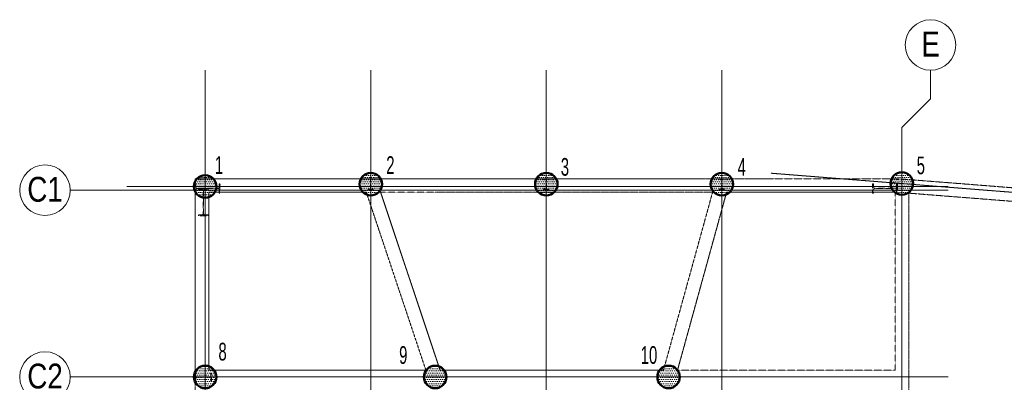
# Model space of a CAD drawing. Header units: millimetres. Extents: x 8384 to 95751, y -2190 to 79170.
# Tile 3 of 5: x 10878 to 32709, y 71132 to 79170. Entities that reach past the tile are written whole.
import ezdxf

# ---------------------------------------------------------------- set-up
doc = ezdxf.new("R2010")
doc.units = ezdxf.units.MM
doc.linetypes.add('Caché', pattern=[7.14375, 4.7625, -2.38125])
doc.linetypes.add('Ligne de quadrillage', pattern=[11, 1, -1, 8, -1])
for name, color, linetype, lineweight in [('A-ANNO-NOTE', 131, 'Continuous', 15), ('A-FLOR', 192, 'Continuous', 15), ('S-BEAM', 12, 'Continuous', 15), ('S-COLS', 52, 'Continuous', 15), ('S-FNDN', 32, 'Continuous', 20), ('S-GRID', 1, 'Continuous', 15), ('S-GRID-IDEN', 1, 'Continuous', 15)]:
    doc.layers.add(name, color=color, linetype=linetype, lineweight=lineweight)
doc.styles.add('Arial', font='arial.ttf', dxfattribs={"width": 0.8, "height": 550.778443})
doc.styles.add('Arial_1', font='arial.ttf', dxfattribs={"width": 0.6, "height": 393.413174})
pattern_1 = [(0, (869.333, 232.937), (23.813, 47.625), [3.353, -44.272])]

# ---------------------------------------------------------------- blocks, each defined once
blk = doc.blocks.new('IPE-Poutrelles-Poteau - IPE360-1020312-PIEUX')
at = {"layer": 'S-COLS', "linetype": 'Caché'}
h = blk.add_hatch(dxfattribs=at)
h.set_pattern_fill('FP_1', color=256, style=0, pattern_type=2)
h.set_pattern_definition([(320, (-71016.87, 14079.72), (-15.9391, -182.18467), [19.05, -209.55]), (265, (-71016.87, 14079.72), (191.0566, 35.24243), [15.24, -167.64]), (10.451, (-71018.2, 14064.53), (175.1167, -146.9425), [16.19, -178.09]), (316.184, (-70966.07, 14079.72), (-42.0433, -271.0789), [28.575, -314.325]), (6.636, (-70969.57, 14057.12), (247.4272, -237.4025), [24.285, -267.135]), (261.184, (-70966.07, 14079.72), (247.4251, -237.4046), [22.86, -251.46]), (291, (-70978.76, 14054.32), (-102.26552, -151.61488), [19.05, -209.55]), (236, (-70978.76, 14054.32), (184.18774, -61.80236), [15.24, -167.64]), (341.451, (-70987.29, 14041.68), (81.92137, -213.41706), [16.19, -178.09]), (307.5, (-71016.865, 14079.715), (84.555076, -3.08832), [3.353, -162.255, 3.353, -166.827, -168.275]), (307.5, (-71016.865, 14079.715), (84.555076, -3.08832), [-335.788, 3.353, -164.922]), (277.5, (-71016.865, 14079.715), (100.18075, -66.81944), [3.353, -93.675, 3.353, -158.445, -64.135]), (277.5, (-71016.865, 14079.715), (100.18075, -66.81944), [-258.826, 3.353, -60.782]), (237.5, (-71016.865, 14136.36), (-5.72891, -135.59049), [3.353, -60.147, 3.353, -194.767, -262.89]), (237.5, (-71016.865, 14136.36), (-5.72891, -135.59049), [-261.62, 3.353, -259.537]), (227.5, (-71016.87, 14161.76), (25.42676, -148.12889), [3.353, -79.197, 3.353, -128.219, -186.69]), (227.5, (-71016.87, 14161.76), (25.42676, -148.12889), [-214.122, 3.353, -183.337])])
edge = h.paths.add_edge_path(flags=0)
edge.add_line((85, 180), (85, 167.3))
edge.add_line((85, 167.3), (22, 167.3))
edge.add_arc((22, 149.3), 18, 90, 180)
edge.add_line((4, 149.3), (4, -149.3))
edge.add_arc((22, -149.3), 18, 180, 270)
edge.add_line((22, -167.3), (85, -167.3))
edge.add_line((85, -167.3), (85, -180))
edge.add_line((85, -180), (-85, -180))
edge.add_line((-85, -180), (-85, -167.3))
edge.add_line((-85, -167.3), (-22, -167.3))
edge.add_arc((-22, -149.3), 18, 270, 360)
edge.add_line((-4, -149.3), (-4, 149.3))
edge.add_arc((-22, 149.3), 18, 0, 90)
edge.add_line((-22, 167.3), (-85, 167.3))
edge.add_line((-85, 167.3), (-85, 180))
edge.add_line((-85, 180), (85, 180))
at = {"layer": 'S-COLS', "linetype": 'Caché', "lineweight": 9}
for p, q in [((-85, 167.3), (-85, 180)), ((-85, 180), (85, 180)), ((-85, 180), (-85, 180)), ((-85, 180), (85, 180)), ((-85, 167.3), (-85, 180)), ((-22, 167.3), (-85, 167.3)), ((-85, 167.3), (-85, 167.3)), ((-22, 167.3), (-85, 167.3)), ((-4, -149.3), (-4, 149.3)), ((-4, -149.3), (-4, 149.3)), ((4, 149.3), (4, -149.3)), ((4, 149.3), (4, -149.3)), ((85, 167.3), (22, 167.3)), ((85, 167.3), (22, 167.3)), ((85, 180), (85, 167.3)), ((85, 180), (85, 180)), ((85, 180), (85, 167.3)), ((85, 167.3), (85, 167.3)), ((-85, -180), (-85, -167.3)), ((-85, -167.3), (-22, -167.3)), ((-85, -167.3), (-85, -167.3)), ((-85, -167.3), (-22, -167.3)), ((-85, -180), (-85, -167.3)), ((85, -180), (-85, -180)), ((-85, -180), (-85, -180)), ((85, -180), (-85, -180)), ((22, -167.3), (85, -167.3)), ((22, -167.3), (85, -167.3)), ((85, -167.3), (85, -180)), ((85, -167.3), (85, -167.3)), ((85, -167.3), (85, -180)), ((85, -180), (85, -180))]:
    blk.add_line(p, q, dxfattribs=at)
for centre, start, end in [((-22, 149.3), 0, 90), ((-22, 149.3), 0, 90), ((22, 149.3), 90, 180), ((22, 149.3), 90, 180), ((-22, -149.3), 270, 0), ((-22, -149.3), 270, 0), ((22, -149.3), 180, 270), ((22, -149.3), 180, 270)]:
    blk.add_arc(centre, 18, start, end, dxfattribs=at)
blk = doc.blocks.new('IPE-Poutrelles-Poteau - IPE550-1021817-PIEUX')
at = {"layer": 'S-COLS', "linetype": 'Caché'}
h = blk.add_hatch(dxfattribs=at)
h.set_pattern_fill('FP_4', color=256, style=0, pattern_type=2)
h.set_pattern_definition([(320, (-75196.83, 14174.72), (-15.9391, -182.18467), [19.05, -209.55]), (265, (-75196.83, 14174.72), (191.0566, 35.24243), [15.24, -167.64]), (10.451, (-75198.16, 14159.53), (175.1167, -146.9425), [16.19, -178.09]), (316.184, (-75146.03, 14174.72), (-42.0433, -271.0789), [28.575, -314.325]), (6.636, (-75149.54, 14152.12), (247.4272, -237.4025), [24.285, -267.135]), (261.184, (-75146.03, 14174.72), (247.4251, -237.4046), [22.86, -251.46]), (291, (-75158.73, 14149.32), (-102.26552, -151.61488), [19.05, -209.55]), (236, (-75158.73, 14149.32), (184.18774, -61.80236), [15.24, -167.64]), (341.451, (-75167.25, 14136.68), (81.92137, -213.41706), [16.19, -178.09]), (307.5, (-75196.83, 14174.715), (84.555076, -3.088323), [3.353, -162.255, 3.353, -166.827, -168.275]), (307.5, (-75196.83, 14174.715), (84.555076, -3.088323), [-335.788, 3.353, -164.922]), (277.5, (-75196.83, 14174.715), (100.18075, -66.81944), [3.353, -93.675, 3.353, -158.445, -64.135]), (277.5, (-75196.83, 14174.715), (100.18075, -66.81944), [-258.826, 3.353, -60.782]), (237.5, (-75196.83, 14231.36), (-5.72891, -135.59049), [3.353, -60.147, 3.353, -194.767, -262.89]), (237.5, (-75196.83, 14231.36), (-5.72891, -135.59049), [-261.62, 3.353, -259.537]), (227.5, (-75196.83, 14256.76), (25.42676, -148.12889), [3.353, -79.197, 3.353, -128.219, -186.69]), (227.5, (-75196.83, 14256.76), (25.42676, -148.12889), [-214.122, 3.353, -183.337])])
edge = h.paths.add_edge_path(flags=0)
edge.add_line((105, 275), (105, 257.8))
edge.add_line((105, 257.8), (29.55, 257.8))
edge.add_arc((29.55, 233.8), 24, 90, 180)
edge.add_line((5.55, 233.8), (5.55, -233.8))
edge.add_arc((29.55, -233.8), 24, 180, 270)
edge.add_line((29.55, -257.8), (105, -257.8))
edge.add_line((105, -257.8), (105, -275))
edge.add_line((105, -275), (-105, -275))
edge.add_line((-105, -275), (-105, -257.8))
edge.add_line((-105, -257.8), (-29.55, -257.8))
edge.add_arc((-29.55, -233.8), 24, 270, 360)
edge.add_line((-5.55, -233.8), (-5.55, 233.8))
edge.add_arc((-29.55, 233.8), 24, 0, 90)
edge.add_line((-29.55, 257.8), (-105, 257.8))
edge.add_line((-105, 257.8), (-105, 275))
edge.add_line((-105, 275), (105, 275))
at = {"layer": 'S-COLS', "linetype": 'Caché', "lineweight": 9}
for p, q in [((-105, 257.8), (-105, 275)), ((-105, 275), (105, 275)), ((-105, 275), (-105, 275)), ((-105, 275), (105, 275)), ((-105, 257.8), (-105, 275)), ((-29.55, 257.8), (-105, 257.8)), ((-105, 257.8), (-105, 257.8)), ((-29.55, 257.8), (-105, 257.8)), ((-5.55, -233.8), (-5.55, 233.8)), ((-5.55, -233.8), (-5.55, 233.8)), ((5.55, 233.8), (5.55, -233.8)), ((5.55, 233.8), (5.55, -233.8)), ((105, 257.8), (29.55, 257.8)), ((105, 257.8), (29.55, 257.8)), ((105, 275), (105, 257.8)), ((105, 275), (105, 275)), ((105, 275), (105, 257.8)), ((105, 257.8), (105, 257.8)), ((-105, -275), (-105, -257.8)), ((-105, -257.8), (-29.55, -257.8)), ((-105, -257.8), (-105, -257.8)), ((-105, -257.8), (-29.55, -257.8)), ((-105, -275), (-105, -257.8)), ((105, -275), (-105, -275)), ((-105, -275), (-105, -275)), ((105, -275), (-105, -275)), ((29.55, -257.8), (105, -257.8)), ((29.55, -257.8), (105, -257.8)), ((105, -257.8), (105, -275)), ((105, -257.8), (105, -257.8)), ((105, -257.8), (105, -275)), ((105, -275), (105, -275))]:
    blk.add_line(p, q, dxfattribs=at)
for centre, start, end in [((-29.55, 233.8), 0, 90), ((-29.55, 233.8), 0, 90), ((29.55, 233.8), 90, 180), ((29.55, 233.8), 90, 180), ((-29.55, -233.8), 270, 0), ((-29.55, -233.8), 270, 0), ((29.55, -233.8), 180, 270), ((29.55, -233.8), 180, 270)]:
    blk.add_arc(centre, 24, start, end, dxfattribs=at)
blk = doc.blocks.new('IPE-Poutrelles-Poteau - IPE600-1088633-PIEUX')
at = {"layer": 'S-COLS', "linetype": 'Caché'}
h = blk.add_hatch(dxfattribs=at)
h.set_pattern_fill('FP_6', color=256, style=0, pattern_type=2)
h.set_pattern_definition([(50, (-14079.72, -74891.28), (182.18467, -15.9391), [19.05, -209.55]), (355, (-14079.72, -74891.28), (-35.24243, 191.0566), [15.24, -167.64]), (100.451, (-14064.53, -74892.61), (146.9425, 175.1167), [16.19, -178.09]), (46.184, (-14079.72, -74840.48), (271.0789, -42.0433), [28.575, -314.325]), (96.636, (-14057.12, -74843.99), (237.4025, 247.4272), [24.285, -267.135]), (351.184, (-14079.72, -74840.48), (237.4046, 247.4251), [22.86, -251.46]), (21, (-14054.32, -74853.18), (151.61488, -102.26552), [19.05, -209.55]), (326, (-14054.32, -74853.18), (61.80236, 184.18774), [15.24, -167.64]), (71.451, (-14041.68, -74861.7), (213.41706, 81.92137), [16.19, -178.09]), (37.5, (-14079.715, -74891.28), (3.088323, 84.555076), [3.353, -162.255, 3.353, -166.827, -168.275]), (37.5, (-14079.715, -74891.28), (3.088323, 84.555076), [-335.788, 3.353, -164.922]), (7.5, (-14079.715, -74891.28), (66.81944, 100.18075), [3.353, -93.675, 3.353, -158.445, -64.135]), (7.5, (-14079.715, -74891.28), (66.81944, 100.18075), [-258.826, 3.353, -60.782]), (327.5, (-14136.36, -74891.28), (135.59049, -5.72891), [3.353, -60.147, 3.353, -194.767, -262.89]), (327.5, (-14136.36, -74891.28), (135.59049, -5.72891), [-261.62, 3.353, -259.537]), (317.5, (-14161.76, -74891.28), (148.12889, 25.42676), [3.353, -79.197, 3.353, -128.219, -186.69]), (317.5, (-14161.76, -74891.28), (148.12889, 25.42676), [-214.122, 3.353, -183.337])])
edge = h.paths.add_edge_path(flags=0)
edge.add_line((110, 300), (110, 281))
edge.add_line((110, 281), (30, 281))
edge.add_arc((30, 257), 24, 90, 180)
edge.add_line((6, 257), (6, -257))
edge.add_arc((30, -257), 24, 180, 270)
edge.add_line((30, -281), (110, -281))
edge.add_line((110, -281), (110, -300))
edge.add_line((110, -300), (-110, -300))
edge.add_line((-110, -300), (-110, -281))
edge.add_line((-110, -281), (-30, -281))
edge.add_arc((-30, -257), 24, 270, 360)
edge.add_line((-6, -257), (-6, 257))
edge.add_arc((-30, 257), 24, 0, 90)
edge.add_line((-30, 281), (-110, 281))
edge.add_line((-110, 281), (-110, 300))
edge.add_line((-110, 300), (110, 300))
at = {"layer": 'S-COLS', "linetype": 'Caché', "lineweight": 9}
for p, q in [((-110, 281), (-110, 300)), ((-110, 300), (110, 300)), ((-110, 300), (-110, 300)), ((-110, 300), (110, 300)), ((-110, 281), (-110, 300)), ((-30, 281), (-110, 281)), ((-110, 281), (-110, 281)), ((-30, 281), (-110, 281)), ((-6, -257), (-6, 257)), ((-6, -257), (-6, 257)), ((6, 257), (6, -257)), ((6, 257), (6, -257)), ((110, 281), (30, 281)), ((110, 281), (30, 281)), ((110, 300), (110, 281)), ((110, 300), (110, 300)), ((110, 300), (110, 281)), ((110, 281), (110, 281)), ((-110, -300), (-110, -281)), ((-110, -281), (-30, -281)), ((-110, -281), (-110, -281)), ((-110, -281), (-30, -281)), ((-110, -300), (-110, -281)), ((110, -300), (-110, -300)), ((-110, -300), (-110, -300)), ((110, -300), (-110, -300)), ((30, -281), (110, -281)), ((30, -281), (110, -281)), ((110, -281), (110, -300)), ((110, -281), (110, -281)), ((110, -281), (110, -300)), ((110, -300), (110, -300))]:
    blk.add_line(p, q, dxfattribs=at)
for centre, start, end in [((-30, 257), 0, 90), ((-30, 257), 0, 90), ((30, 257), 90, 180), ((30, 257), 90, 180), ((-30, -257), 270, 0), ((-30, -257), 270, 0), ((30, -257), 180, 270), ((30, -257), 180, 270)]:
    blk.add_arc(centre, 24, start, end, dxfattribs=at)
blk = doc.blocks.new('IPE-Poutrelles-Poteau - IPE550-V6-PIEUX')
at = {"layer": 'S-COLS', "linetype": 'Caché'}
h = blk.add_hatch(dxfattribs=at)
h.set_pattern_fill('FP_9', color=256, style=0, pattern_type=2)
h.set_pattern_definition([(320, (-75196.87, 29194.72), (-15.93909, -182.18467), [19.05, -209.55]), (265, (-75196.87, 29194.72), (191.0566, 35.24243), [15.24, -167.64]), (10.451, (-75198.2, 29179.53), (175.1167, -146.9425), [16.19, -178.09]), (316.184, (-75146.07, 29194.72), (-42.0433, -271.0789), [28.575, -314.325]), (6.636, (-75149.57, 29172.12), (247.4272, -237.4025), [24.285, -267.135]), (261.184, (-75146.07, 29194.72), (247.4251, -237.4046), [22.86, -251.46]), (291, (-75158.76, 29169.31), (-102.26552, -151.61488), [19.05, -209.55]), (236, (-75158.76, 29169.31), (184.18774, -61.80236), [15.24, -167.64]), (341.451, (-75167.29, 29156.68), (81.92137, -213.41706), [16.19, -178.09]), (307.5, (-75196.865, 29194.715), (84.555076, -3.088323), [3.353, -162.255, 3.353, -166.827, -168.275]), (307.5, (-75196.865, 29194.715), (84.555076, -3.088323), [-335.788, 3.353, -164.922]), (277.5, (-75196.865, 29194.715), (100.18075, -66.81944), [3.353, -93.675, 3.353, -158.445, -64.135]), (277.5, (-75196.865, 29194.715), (100.18075, -66.81944), [-258.826, 3.353, -60.782]), (237.5, (-75196.865, 29251.36), (-5.72891, -135.59049), [3.353, -60.147, 3.353, -194.767, -262.89]), (237.5, (-75196.865, 29251.36), (-5.72891, -135.59049), [-261.62, 3.353, -259.537]), (227.5, (-75196.87, 29276.76), (25.42676, -148.12889), [3.353, -79.197, 3.353, -128.219, -186.69]), (227.5, (-75196.87, 29276.76), (25.42676, -148.12889), [-214.122, 3.353, -183.337])])
edge = h.paths.add_edge_path(flags=0)
edge.add_line((105, 275), (105, 257.8))
edge.add_line((105, 257.8), (29.55, 257.8))
edge.add_arc((29.55, 233.8), 24, 90, 180)
edge.add_line((5.55, 233.8), (5.55, -233.8))
edge.add_arc((29.55, -233.8), 24, 180, 270)
edge.add_line((29.55, -257.8), (105, -257.8))
edge.add_line((105, -257.8), (105, -275))
edge.add_line((105, -275), (-105, -275))
edge.add_line((-105, -275), (-105, -257.8))
edge.add_line((-105, -257.8), (-29.55, -257.8))
edge.add_arc((-29.55, -233.8), 24, 270, 360)
edge.add_line((-5.55, -233.8), (-5.55, 233.8))
edge.add_arc((-29.55, 233.8), 24, 0, 90)
edge.add_line((-29.55, 257.8), (-105, 257.8))
edge.add_line((-105, 257.8), (-105, 275))
edge.add_line((-105, 275), (105, 275))
at = {"layer": 'S-COLS', "linetype": 'Caché', "lineweight": 9}
for p, q in [((-105, 257.8), (-105, 275)), ((-105, 275), (105, 275)), ((-105, 275), (-105, 275)), ((-105, 275), (105, 275)), ((-105, 257.8), (-105, 275)), ((-29.55, 257.8), (-105, 257.8)), ((-105, 257.8), (-105, 257.8)), ((-29.55, 257.8), (-105, 257.8)), ((-5.55, -233.8), (-5.55, 233.8)), ((-5.55, -233.8), (-5.55, 233.8)), ((5.55, 233.8), (5.55, -233.8)), ((5.55, 233.8), (5.55, -233.8)), ((105, 257.8), (29.55, 257.8)), ((105, 257.8), (29.55, 257.8)), ((105, 275), (105, 257.8)), ((105, 275), (105, 275)), ((105, 275), (105, 257.8)), ((105, 257.8), (105, 257.8)), ((-105, -275), (-105, -257.8)), ((-105, -257.8), (-29.55, -257.8)), ((-105, -257.8), (-105, -257.8)), ((-105, -257.8), (-29.55, -257.8)), ((-105, -275), (-105, -257.8)), ((105, -275), (-105, -275)), ((-105, -275), (-105, -275)), ((105, -275), (-105, -275)), ((29.55, -257.8), (105, -257.8)), ((29.55, -257.8), (105, -257.8)), ((105, -257.8), (105, -275)), ((105, -257.8), (105, -257.8)), ((105, -257.8), (105, -275)), ((105, -275), (105, -275))]:
    blk.add_line(p, q, dxfattribs=at)
for centre, start, end in [((-29.55, 233.8), 0, 90), ((-29.55, 233.8), 0, 90), ((29.55, 233.8), 90, 180), ((29.55, 233.8), 90, 180), ((-29.55, -233.8), 270, 0), ((-29.55, -233.8), 270, 0), ((29.55, -233.8), 180, 270), ((29.55, -233.8), 180, 270)]:
    blk.add_arc(centre, 24, start, end, dxfattribs=at)
blk = doc.blocks.new('IPE-Poutrelles-Poteau - IPE240-1088435-PIEUX')
at = {"layer": 'S-COLS', "linetype": 'Caché'}
h = blk.add_hatch(dxfattribs=at)
h.set_pattern_fill('FP_11', color=256, style=0, pattern_type=2)
h.set_pattern_definition([(50, (-17791.9, -75291.83), (182.18467, -15.9391), [19.05, -209.55]), (355, (-17791.9, -75291.83), (-35.24243, 191.0566), [15.24, -167.64]), (100.451, (-17776.72, -75293.16), (146.9425, 175.1167), [16.19, -178.09]), (46.184, (-17791.9, -75241.03), (271.0789, -42.0433), [28.575, -314.325]), (96.636, (-17769.32, -75244.54), (237.4025, 247.4272), [24.285, -267.135]), (351.184, (-17791.9, -75241.03), (237.4046, 247.4251), [22.86, -251.46]), (21, (-17766.5, -75253.73), (151.61488, -102.26552), [19.05, -209.55]), (326, (-17766.5, -75253.73), (61.80236, 184.18774), [15.24, -167.64]), (71.451, (-17753.87, -75262.25), (213.41706, 81.92137), [16.19, -178.09]), (37.5, (-17791.91, -75291.83), (3.088323, 84.555076), [3.353, -162.255, 3.353, -166.827, -168.275]), (37.5, (-17791.91, -75291.83), (3.088323, 84.555076), [-335.788, 3.353, -164.922]), (7.5, (-17791.91, -75291.83), (66.81944, 100.18075), [3.353, -93.675, 3.353, -158.445, -64.135]), (7.5, (-17791.91, -75291.83), (66.81944, 100.18075), [-258.826, 3.353, -60.782]), (327.5, (-17848.55, -75291.83), (135.59049, -5.72891), [3.353, -60.147, 3.353, -194.767, -262.89]), (327.5, (-17848.55, -75291.83), (135.59049, -5.72891), [-261.62, 3.353, -259.537]), (317.5, (-17873.95, -75291.83), (148.12889, 25.42676), [3.353, -79.197, 3.353, -128.219, -186.69]), (317.5, (-17873.95, -75291.83), (148.12889, 25.42676), [-214.122, 3.353, -183.337])])
edge = h.paths.add_edge_path(flags=0)
edge.add_line((60, 120), (60, 110.2))
edge.add_line((60, 110.2), (18.1, 110.2))
edge.add_arc((18.1, 95.2), 15, 90, 180)
edge.add_line((3.1, 95.2), (3.1, -95.2))
edge.add_arc((18.1, -95.2), 15, 180, 270)
edge.add_line((18.1, -110.2), (60, -110.2))
edge.add_line((60, -110.2), (60, -120))
edge.add_line((60, -120), (-60, -120))
edge.add_line((-60, -120), (-60, -110.2))
edge.add_line((-60, -110.2), (-18.1, -110.2))
edge.add_arc((-18.1, -95.2), 15, 270, 360)
edge.add_line((-3.1, -95.2), (-3.1, 95.2))
edge.add_arc((-18.1, 95.2), 15, 0, 90)
edge.add_line((-18.1, 110.2), (-60, 110.2))
edge.add_line((-60, 110.2), (-60, 120))
edge.add_line((-60, 120), (60, 120))
at = {"layer": 'S-COLS', "linetype": 'Caché', "lineweight": 9}
for p, q in [((-60, 110.2), (-60, 120)), ((-60, 120), (60, 120)), ((-60, 120), (-60, 120)), ((-60, 120), (60, 120)), ((-60, 110.2), (-60, 120)), ((-18.1, 110.2), (-60, 110.2)), ((-60, 110.2), (-60, 110.2)), ((-18.1, 110.2), (-60, 110.2)), ((-3.1, -95.2), (-3.1, 95.2)), ((-3.1, -95.2), (-3.1, 95.2)), ((3.1, 95.2), (3.1, -95.2)), ((3.1, 95.2), (3.1, -95.2)), ((60, 110.2), (18.1, 110.2)), ((60, 110.2), (18.1, 110.2)), ((60, 120), (60, 110.2)), ((60, 120), (60, 120)), ((60, 120), (60, 110.2)), ((60, 110.2), (60, 110.2)), ((-60, -120), (-60, -110.2)), ((-60, -110.2), (-18.1, -110.2)), ((-60, -110.2), (-60, -110.2)), ((-60, -110.2), (-18.1, -110.2)), ((-60, -120), (-60, -110.2)), ((60, -120), (-60, -120)), ((-60, -120), (-60, -120)), ((60, -120), (-60, -120)), ((18.1, -110.2), (60, -110.2)), ((18.1, -110.2), (60, -110.2)), ((60, -110.2), (60, -120)), ((60, -110.2), (60, -110.2)), ((60, -110.2), (60, -120)), ((60, -120), (60, -120))]:
    blk.add_line(p, q, dxfattribs=at)
for centre, start, end in [((-18.1, 95.2), 0, 90), ((-18.1, 95.2), 0, 90), ((18.1, 95.2), 90, 180), ((18.1, 95.2), 90, 180), ((-18.1, -95.2), 270, 0), ((-18.1, -95.2), 270, 0), ((18.1, -95.2), 180, 270), ((18.1, -95.2), 180, 270)]:
    blk.add_arc(centre, 15, start, end, dxfattribs=at)
blk = doc.blocks.new('IPE-Poutrelles-Poteau - IPE240-V8-PIEUX')
at = {"layer": 'S-COLS', "linetype": 'Caché'}
h = blk.add_hatch(dxfattribs=at)
h.set_pattern_fill('FP_12', color=256, style=0, pattern_type=2)
h.set_pattern_definition([(50, (-21684.4, -75291.83), (182.18467, -15.93909), [19.05, -209.55]), (355, (-21684.4, -75291.83), (-35.24243, 191.0566), [15.24, -167.64]), (100.451, (-21669.22, -75293.16), (146.9425, 175.1167), [16.19, -178.09]), (46.184, (-21684.4, -75241.03), (271.0789, -42.0433), [28.575, -314.325]), (96.636, (-21661.82, -75244.54), (237.4025, 247.4272), [24.285, -267.135]), (351.184, (-21684.4, -75241.03), (237.4046, 247.4251), [22.86, -251.46]), (21, (-21659, -75253.73), (151.61488, -102.26552), [19.05, -209.55]), (326, (-21659, -75253.73), (61.80236, 184.18774), [15.24, -167.64]), (71.451, (-21646.37, -75262.25), (213.41706, 81.92137), [16.19, -178.09]), (37.5, (-21684.41, -75291.83), (3.088323, 84.555076), [3.353, -162.255, 3.353, -166.827, -168.275]), (37.5, (-21684.41, -75291.83), (3.088323, 84.555076), [-335.788, 3.353, -164.922]), (7.5, (-21684.41, -75291.83), (66.81944, 100.18075), [3.353, -93.675, 3.353, -158.445, -64.135]), (7.5, (-21684.41, -75291.83), (66.81944, 100.18075), [-258.826, 3.353, -60.782]), (327.5, (-21741.05, -75291.83), (135.59049, -5.72891), [3.353, -60.147, 3.353, -194.767, -262.89]), (327.5, (-21741.05, -75291.83), (135.59049, -5.72891), [-261.62, 3.353, -259.537]), (317.5, (-21766.45, -75291.83), (148.12889, 25.42676), [3.353, -79.197, 3.353, -128.219, -186.69]), (317.5, (-21766.45, -75291.83), (148.12889, 25.42676), [-214.122, 3.353, -183.337])])
edge = h.paths.add_edge_path(flags=0)
edge.add_line((60, 120), (60, 110.2))
edge.add_line((60, 110.2), (18.1, 110.2))
edge.add_arc((18.1, 95.2), 15, 90, 180)
edge.add_line((3.1, 95.2), (3.1, -95.2))
edge.add_arc((18.1, -95.2), 15, 180, 270)
edge.add_line((18.1, -110.2), (60, -110.2))
edge.add_line((60, -110.2), (60, -120))
edge.add_line((60, -120), (-60, -120))
edge.add_line((-60, -120), (-60, -110.2))
edge.add_line((-60, -110.2), (-18.1, -110.2))
edge.add_arc((-18.1, -95.2), 15, 270, 360)
edge.add_line((-3.1, -95.2), (-3.1, 95.2))
edge.add_arc((-18.1, 95.2), 15, 0, 90)
edge.add_line((-18.1, 110.2), (-60, 110.2))
edge.add_line((-60, 110.2), (-60, 120))
edge.add_line((-60, 120), (60, 120))
at = {"layer": 'S-COLS', "linetype": 'Caché', "lineweight": 9}
for p, q in [((-60, 110.2), (-60, 120)), ((-60, 120), (60, 120)), ((-60, 120), (-60, 120)), ((-60, 120), (60, 120)), ((-60, 110.2), (-60, 120)), ((-18.1, 110.2), (-60, 110.2)), ((-60, 110.2), (-60, 110.2)), ((-18.1, 110.2), (-60, 110.2)), ((-3.1, -95.2), (-3.1, 95.2)), ((-3.1, -95.2), (-3.1, 95.2)), ((3.1, 95.2), (3.1, -95.2)), ((3.1, 95.2), (3.1, -95.2)), ((60, 110.2), (18.1, 110.2)), ((60, 110.2), (18.1, 110.2)), ((60, 120), (60, 110.2)), ((60, 120), (60, 120)), ((60, 120), (60, 110.2)), ((60, 110.2), (60, 110.2)), ((-60, -120), (-60, -110.2)), ((-60, -110.2), (-18.1, -110.2)), ((-60, -110.2), (-60, -110.2)), ((-60, -110.2), (-18.1, -110.2)), ((-60, -120), (-60, -110.2)), ((60, -120), (-60, -120)), ((-60, -120), (-60, -120)), ((60, -120), (-60, -120)), ((18.1, -110.2), (60, -110.2)), ((18.1, -110.2), (60, -110.2)), ((60, -110.2), (60, -120)), ((60, -110.2), (60, -110.2)), ((60, -110.2), (60, -120)), ((60, -120), (60, -120))]:
    blk.add_line(p, q, dxfattribs=at)
for centre, start, end in [((-18.1, 95.2), 0, 90), ((-18.1, 95.2), 0, 90), ((18.1, 95.2), 90, 180), ((18.1, 95.2), 90, 180), ((-18.1, -95.2), 270, 0), ((-18.1, -95.2), 270, 0), ((18.1, -95.2), 180, 270), ((18.1, -95.2), 180, 270)]:
    blk.add_arc(centre, 15, start, end, dxfattribs=at)
blk = doc.blocks.new('IPE-Poutrelles-Poteau - IPE240-V9-PIEUX')
at = {"layer": 'S-COLS', "linetype": 'Caché'}
h = blk.add_hatch(dxfattribs=at)
h.set_pattern_fill('FP_13', color=256, style=0, pattern_type=2)
h.set_pattern_definition([(50, (-25576.9, -75291.83), (182.18467, -15.93909), [19.05, -209.55]), (355, (-25576.9, -75291.83), (-35.24243, 191.0566), [15.24, -167.64]), (100.451, (-25561.72, -75293.16), (146.9425, 175.1167), [16.19, -178.09]), (46.184, (-25576.9, -75241.03), (271.0789, -42.0433), [28.575, -314.325]), (96.636, (-25554.32, -75244.54), (237.4025, 247.4272), [24.285, -267.135]), (351.184, (-25576.9, -75241.03), (237.4046, 247.4251), [22.86, -251.46]), (21, (-25551.5, -75253.73), (151.61488, -102.26552), [19.05, -209.55]), (326, (-25551.5, -75253.73), (61.80236, 184.18774), [15.24, -167.64]), (71.451, (-25538.87, -75262.25), (213.41706, 81.92137), [16.19, -178.09]), (37.5, (-25576.91, -75291.83), (3.088323, 84.555076), [3.353, -162.255, 3.353, -166.827, -168.275]), (37.5, (-25576.91, -75291.83), (3.088323, 84.555076), [-335.788, 3.353, -164.922]), (7.5, (-25576.91, -75291.83), (66.81944, 100.18075), [3.353, -93.675, 3.353, -158.445, -64.135]), (7.5, (-25576.91, -75291.83), (66.81944, 100.18075), [-258.826, 3.353, -60.782]), (327.5, (-25633.55, -75291.83), (135.59049, -5.72891), [3.353, -60.147, 3.353, -194.767, -262.89]), (327.5, (-25633.55, -75291.83), (135.59049, -5.72891), [-261.62, 3.353, -259.537]), (317.5, (-25658.95, -75291.83), (148.12889, 25.42676), [3.353, -79.197, 3.353, -128.219, -186.69]), (317.5, (-25658.95, -75291.83), (148.12889, 25.42676), [-214.122, 3.353, -183.337])])
edge = h.paths.add_edge_path(flags=0)
edge.add_line((60, 120), (60, 110.2))
edge.add_line((60, 110.2), (18.1, 110.2))
edge.add_arc((18.1, 95.2), 15, 90, 180)
edge.add_line((3.1, 95.2), (3.1, -95.2))
edge.add_arc((18.1, -95.2), 15, 180, 270)
edge.add_line((18.1, -110.2), (60, -110.2))
edge.add_line((60, -110.2), (60, -120))
edge.add_line((60, -120), (-60, -120))
edge.add_line((-60, -120), (-60, -110.2))
edge.add_line((-60, -110.2), (-18.1, -110.2))
edge.add_arc((-18.1, -95.2), 15, 270, 360)
edge.add_line((-3.1, -95.2), (-3.1, 95.2))
edge.add_arc((-18.1, 95.2), 15, 0, 90)
edge.add_line((-18.1, 110.2), (-60, 110.2))
edge.add_line((-60, 110.2), (-60, 120))
edge.add_line((-60, 120), (60, 120))
at = {"layer": 'S-COLS', "linetype": 'Caché', "lineweight": 9}
for p, q in [((-60, 110.2), (-60, 120)), ((-60, 120), (60, 120)), ((-60, 120), (-60, 120)), ((-60, 120), (60, 120)), ((-60, 110.2), (-60, 120)), ((-18.1, 110.2), (-60, 110.2)), ((-60, 110.2), (-60, 110.2)), ((-18.1, 110.2), (-60, 110.2)), ((-3.1, -95.2), (-3.1, 95.2)), ((-3.1, -95.2), (-3.1, 95.2)), ((3.1, 95.2), (3.1, -95.2)), ((3.1, 95.2), (3.1, -95.2)), ((60, 110.2), (18.1, 110.2)), ((60, 110.2), (18.1, 110.2)), ((60, 120), (60, 110.2)), ((60, 120), (60, 120)), ((60, 120), (60, 110.2)), ((60, 110.2), (60, 110.2)), ((-60, -120), (-60, -110.2)), ((-60, -110.2), (-18.1, -110.2)), ((-60, -110.2), (-60, -110.2)), ((-60, -110.2), (-18.1, -110.2)), ((-60, -120), (-60, -110.2)), ((60, -120), (-60, -120)), ((-60, -120), (-60, -120)), ((60, -120), (-60, -120)), ((18.1, -110.2), (60, -110.2)), ((18.1, -110.2), (60, -110.2)), ((60, -110.2), (60, -120)), ((60, -110.2), (60, -110.2)), ((60, -110.2), (60, -120)), ((60, -120), (60, -120))]:
    blk.add_line(p, q, dxfattribs=at)
for centre, start, end in [((-18.1, 95.2), 0, 90), ((-18.1, 95.2), 0, 90), ((18.1, 95.2), 90, 180), ((18.1, 95.2), 90, 180), ((-18.1, -95.2), 270, 0), ((-18.1, -95.2), 270, 0), ((18.1, -95.2), 180, 270), ((18.1, -95.2), 180, 270)]:
    blk.add_arc(centre, 15, start, end, dxfattribs=at)
blk = doc.blocks.new('Quadrillage - M_Extrémité de la ligne de quadrillage - Cercle Arest-424986-PIEUX')
at = {"layer": 'S-GRID-IDEN'}
blk.add_circle((0, 0), 5.6, dxfattribs=at)

msp = doc.modelspace()

# ---------------------------------------------------------------- hatches: boundary and pattern name
at = {"layer": 'S-FNDN', "lineweight": 15}
h = msp.add_hatch(dxfattribs=at)
h.set_pattern_fill('FP_14', color=256, style=0, pattern_type=2)
h.set_pattern_definition(pattern_1)
edge = h.paths.add_edge_path(flags=0)
edge.add_arc((18661, 75525), 250, 0, 180)
edge.add_arc((18661, 75525), 250, 180, 360)
h = msp.add_hatch(dxfattribs=at)
h.set_pattern_fill('FP_14', color=256, style=0, pattern_type=2)
h.set_pattern_definition(pattern_1)
edge = h.paths.add_edge_path(flags=0)
edge.add_arc((22554, 75525), 250, 0, 180)
edge.add_arc((22554, 75525), 250, 180, 360)
h = msp.add_hatch(dxfattribs=at)
h.set_pattern_fill('FP_14', color=256, style=0, pattern_type=2)
h.set_pattern_definition(pattern_1)
edge = h.paths.add_edge_path(flags=0)
edge.add_arc((26446, 75525), 250, 0, 180)
edge.add_arc((26446, 75525), 250, 180, 360)
h = msp.add_hatch(dxfattribs=at)
h.set_pattern_fill('FP_14', color=256, style=0, pattern_type=2)
h.set_pattern_definition(pattern_1)
edge = h.paths.add_edge_path(flags=0)
edge.add_arc((30439, 75538), 250, 0, 180)
edge.add_arc((30439, 75538), 250, 180, 360)
h = msp.add_hatch(dxfattribs=at)
h.set_pattern_fill('FP_14', color=256, style=0, pattern_type=2)
h.set_pattern_definition(pattern_1)
edge = h.paths.add_edge_path(flags=0)
edge.add_arc((14989, 75470), 250, 0, 180)
edge.add_arc((14989, 75470), 250, 180, 360)
h = msp.add_hatch(dxfattribs=at)
h.set_pattern_fill('FP_14', color=256, style=0, pattern_type=2)
h.set_pattern_definition(pattern_1)
edge = h.paths.add_edge_path(flags=0)
edge.add_arc((14989, 71250), 250, 0, 180)
edge.add_arc((14989, 71250), 250, 180, 360)
h = msp.add_hatch(dxfattribs=at)
h.set_pattern_fill('FP_14', color=256, style=0, pattern_type=2)
h.set_pattern_definition(pattern_1)
edge = h.paths.add_edge_path(flags=0)
edge.add_arc((20092, 71250), 250, 0, 180)
edge.add_arc((20092, 71250), 250, 180, 360)
h = msp.add_hatch(dxfattribs=at)
h.set_pattern_fill('FP_14', color=256, style=0, pattern_type=2)
h.set_pattern_definition(pattern_1)
edge = h.paths.add_edge_path(flags=0)
edge.add_arc((25266, 71250), 250, 0, 180)
edge.add_arc((25266, 71250), 250, 180, 360)

# ---------------------------------------------------------------- linework, layer by layer
at = {"layer": 'A-FLOR', "linetype": 'Caché', "lineweight": 9}
for p, q in [((15069, 71400), (15069, 75345)), ((15069, 75345), (18563, 75345)), ((18563, 75345), (19884, 71400)), ((20199, 71402), (18880, 75345)), ((18880, 75345), (26241, 75345)), ((26241, 75345), (25152, 71400)), ((25463, 71400), (26552, 75345)), ((26552, 75345), (30289, 75345)), ((30289, 75345), (30289, 71400)), ((30589, 69600), (30589, 75325)), ((19884, 71400), (15069, 71400)), ((25152, 71400), (20242, 71400)), ((30289, 71400), (25463, 71400))]:
    msp.add_line(p, q, dxfattribs=at)
at = {"layer": 'S-BEAM', "color": 31, "linetype": 'Caché', "lineweight": 9}
for p, q in [((14769, 75645), (15320, 75645)), ((14769, 75345), (14769, 75645)), ((20092, 75645), (14769, 75645)), ((14769, 75645), (14769, 75345)), ((15320, 75645), (20092, 75645)), ((20092, 75645), (25266, 75645)), ((25266, 75645), (20092, 75645)), ((25266, 75645), (27589, 75645)), ((30352, 75645), (25266, 75645)), ((27589, 75645), (29577, 75645)), ((29577, 75645), (30339, 75645)), ((30339, 75645), (30352, 75645)), ((30347, 75628), (30348, 75645)), ((30348, 75645), (30347, 75628)), ((30352, 75628), (30347, 75628)), ((30347, 75628), (30352, 75628)), ((30348, 75645), (35070, 75272)), ((30348, 75645), (30539, 75630)), ((30352, 75645), (30352, 75628)), ((30352, 75628), (30352, 75645)), ((30539, 75630), (35070, 75272)), ((14769, 75324), (14769, 75345)), ((14769, 75345), (14769, 71336)), ((14769, 71336), (14769, 75324)), ((18563, 75345), (15069, 75345)), ((15069, 75345), (15069, 71400)), ((18563, 75345), (19884, 71400)), ((20092, 75345), (18880, 75345)), ((18880, 75345), (20199, 71402)), ((25266, 75345), (20092, 75345)), ((26241, 75345), (25152, 71400)), ((26241, 75345), (25266, 75345)), ((26552, 75345), (25463, 71400)), ((30289, 75345), (26552, 75345)), ((30289, 75345), (30289, 71400)), ((35046, 74973), (30589, 75325)), ((30589, 75325), (35046, 74973)), ((30589, 75325), (30589, 69600)), ((15069, 71400), (19884, 71400)), ((20199, 71402), (20242, 71402)), ((20199, 71402), (20242, 71402)), ((20242, 71402), (20242, 71400)), ((20242, 71402), (20242, 71400)), ((20242, 71400), (25152, 71400)), ((25463, 71400), (30289, 71400)), ((14769, 71164), (14769, 71336)), ((14769, 71336), (14769, 71164)), ((14769, 66800), (14769, 71164)), ((14769, 71164), (14769, 66800))]:
    msp.add_line(p, q, dxfattribs=at)
at = {"layer": 'S-FNDN', "lineweight": 50}
for centre, start, end in [((18661, 75525), 0, 180), ((22554, 75525), 0, 180), ((26446, 75525), 0, 180), ((30439, 75538), 0, 180), ((14989, 75470), 0, 180), ((30439, 75538), 180, 0), ((14989, 75470), 180, 360), ((18661, 75525), 180, 360), ((22554, 75525), 180, 0), ((26446, 75525), 180, 0), ((14989, 71250), 0, 180), ((20092, 71250), 0, 180), ((25266, 71250), 0, 180), ((14989, 71250), 180, 360), ((20092, 71250), 180, 0), ((25266, 71250), 180, 0)]:
    msp.add_arc(centre, 250, start, end, dxfattribs=at)
at = {"layer": 'S-GRID', "linetype": 'Ligne de quadrillage'}
for p, q in [((14989, 35427), (14989, 78050)), ((18661, 35427), (18661, 78050)), ((22554, 78050), (22554, 35427)), ((26446, 78050), (26446, 35427)), ((30439, 22839), (30439, 76780)), ((45028, 74384), (27534, 75767)), ((31463, 75390), (11998, 75390)), ((13254, 75470), (31463, 75470)), ((31463, 71250), (11998, 71250))]:
    msp.add_line(p, q, dxfattribs=at)
at = {"layer": 'S-GRID'}
for p, q in [((31074, 77415), (31074, 78050)), ((30439, 76780), (31074, 77415))]:
    msp.add_line(p, q, dxfattribs=at)

# ---------------------------------------------------------------- block references
at = {"layer": 'S-COLS', "linetype": 'Caché', "lineweight": 9}
for name, p in [('IPE-Poutrelles-Poteau - IPE240-1088435-PIEUX', (18661, 75525)), ('IPE-Poutrelles-Poteau - IPE240-V8-PIEUX', (22554, 75525)), ('IPE-Poutrelles-Poteau - IPE240-V9-PIEUX', (26446, 75525)), ('IPE-Poutrelles-Poteau - IPE600-1088633-PIEUX', (14949, 75124))]:
    msp.add_blockref(name, p, dxfattribs=at)
at = {"layer": 'S-COLS', "linetype": 'Caché', "lineweight": 9, "rotation": 89.99999999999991}
for name, p in [('IPE-Poutrelles-Poteau - IPE550-1021817-PIEUX', (15044, 75430)), ('IPE-Poutrelles-Poteau - IPE550-V6-PIEUX', (30064, 75430)), ('IPE-Poutrelles-Poteau - IPE360-1020312-PIEUX', (14949, 71250))]:
    msp.add_blockref(name, p, dxfattribs=at)
at = {"layer": 'S-GRID-IDEN', "xscale": 99.99999999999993, "yscale": 99.99999999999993, "zscale": 99.99999999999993}
msp.add_blockref('Quadrillage - M_Extrémité de la ligne de quadrillage - Cercle Arest-424986-PIEUX', (31074, 78610), dxfattribs=at)
for p, rotation in [((11438, 75390), 89.99999999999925), ((11438, 71250), 89.99999999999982)]:
    msp.add_blockref('Quadrillage - M_Extrémité de la ligne de quadrillage - Cercle Arest-424986-PIEUX', p, dxfattribs=dict(at, rotation=rotation))

# ---------------------------------------------------------------- texts
at = {"layer": 'A-ANNO-NOTE', "attachment_point": 2, "line_spacing_factor": 0.938532, "style": 'Arial_1'}
for s, insert, char_height, width in [('1', (15296, 76144), 393, 216), ('2', (19097, 76144), 393, 216), ('3', (22967, 76104), 393, 216), ('4', (26888, 76104), 393, 216), ('5', (30858, 76137), 393, 216), ('8', (15376, 72009), 393, 216), ('9', (19382, 71934), 393, 216), ('10', (24831, 71934), 393.4, 432)]:
    msp.add_mtext(s, dxfattribs=dict(at, insert=insert, char_height=char_height, width=width))
at = {"layer": 'S-GRID-IDEN', "lineweight": 40, "attachment_point": 2, "line_spacing_factor": 0.938532, "style": 'Arial'}
for s, insert, char_height, width in [('E', (31074, 78904), 551, 483.83), ('C1', (11440, 75686), 550.8, 927.34), ('C2', (11440, 71546), 550.8, 927.34)]:
    msp.add_mtext(s, dxfattribs=dict(at, insert=insert, char_height=char_height, width=width))

doc.saveas('drawing.dxf')
